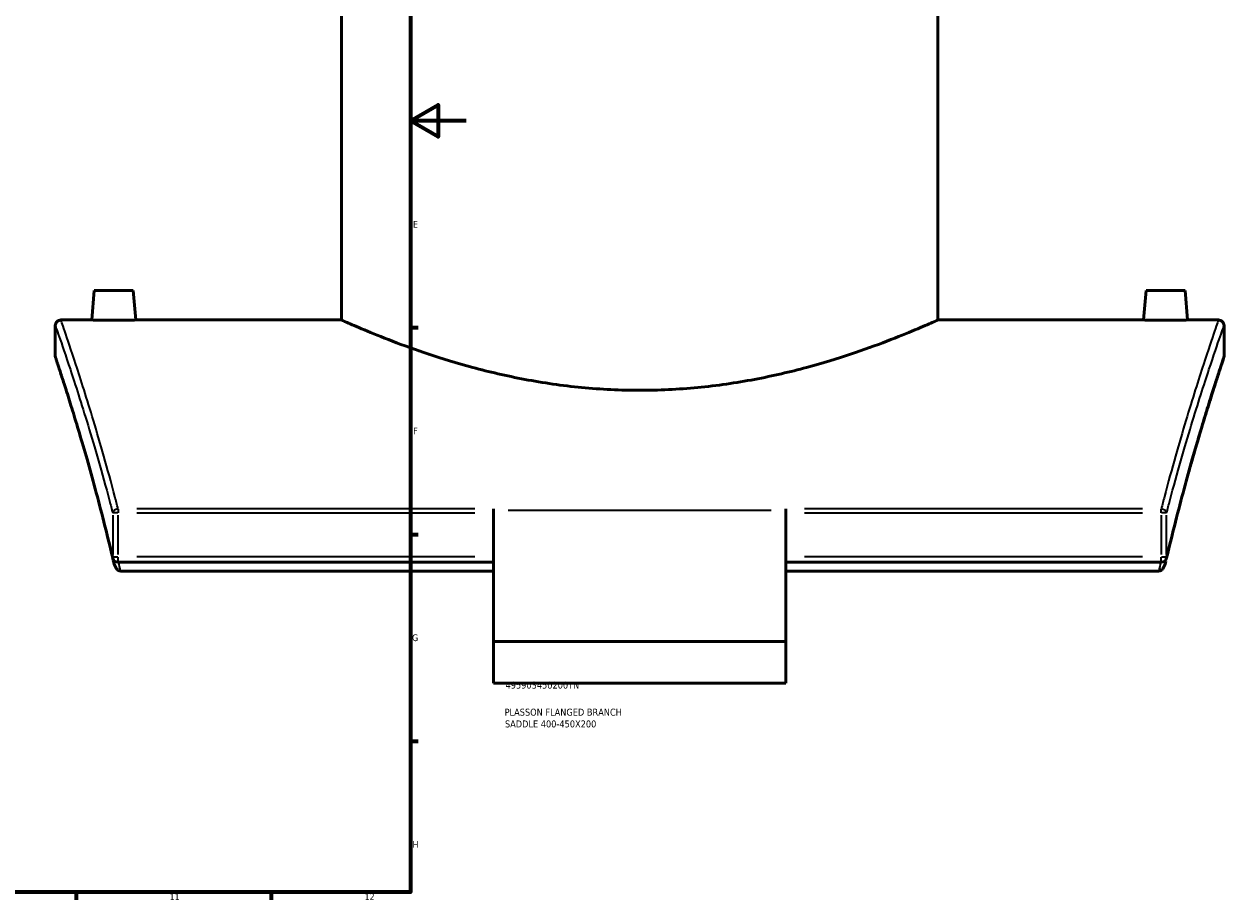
# Model space of a CAD drawing. Header units: millimetres. Extents: x -579 to 1113, y -250 to 914.
# Tile 6 of 10: x 682 to 1113, y 17 to 332. Entities that reach past the tile are written whole.
import ezdxf

# ---------------------------------------------------------------- set-up
doc = ezdxf.new("R2010")
doc.units = ezdxf.units.MM
for name, color, linetype, lineweight in [('Border (ANSI)', 7, 'Continuous', 70), ('Title (ISO)', 7, 'Continuous', 50), ('Visible (ANSI)', 7, 'Continuous', 50), ('Visible Narrow (ANSI)', 7, 'Continuous', 35)]:
    doc.layers.add(name, color=color, linetype=linetype, lineweight=lineweight)
doc.styles.add('Note Text (ANSI)', font='tahoma.ttf')
doc.styles.add('Note Text (ISO)', font='tahoma.ttf')

# ---------------------------------------------------------------- blocks, each defined once
blk = doc.blocks.new('Borders Default Border')
at = {"layer": 'Border (ANSI)'}
for p, q in [((821, 222.75), (823.8, 222.75)), ((821, 148.5), (823.8, 148.5)), ((821, 74.25), (823.8, 74.25)), ((700.83, 20), (700.83, 17.2)), ((770.92, 20), (770.92, 17.2))]:
    blk.add_line(p, q, dxfattribs=at)
at = {"layer": 'Border (ANSI)', "flags": 128}
for points in [[(20, 20), (20, 574), (821, 574), (821, 20), (20, 20)], [(841, 297), (821, 297), (831, 302.77), (831, 291.23), (821, 297)]]:
    blk.add_lwpolyline(points, dxfattribs=at)
at = {"layer": 'Border (ANSI)', "color": 5, "true_color": 0x0000ff, "char_height": 2.4, "attachment_point": 7, "style": 'Note Text (ANSI)'}
for s, insert in [('E', (821.91, 258.68)), ('F', (821.98, 184.43)), ('G', (821.6, 110.13)), ('H', (821.73, 35.93)), ('11', (734.43, 17.2)), ('12', (804.52, 17.2))]:
    blk.add_mtext(s, dxfattribs=dict(at, insert=insert))
blk = doc.blocks.new('Title Blocks ISO')
at = {"layer": 'Title (ISO)', "color": 232, "true_color": 0xca0064, "style": 'Note Text (ISO)'}
for tag, p in [('PART_NUMBER_001', (34.16, 73.13)), ('DESCRIPTION_001', (33.84, 63.4)), ('DESCRIPTION_002', (33.96, 59.18))]:
    blk.add_attdef(tag, p, '', height=2.5, dxfattribs=at)

msp = doc.modelspace()

# ---------------------------------------------------------------- linework, layer by layer
at = {"layer": 'Visible (ANSI)'}
for p, q in [((796.18, 225.51), (796.18, 417.51)), ((1010.58, 225.51), (1010.58, 417.51)), ((707.38, 236.11), (706.45, 225.51)), ((707.38, 236.11), (721.38, 236.11)), ((721.38, 236.11), (722.3, 225.51)), ((1085.38, 236.11), (1084.45, 225.51)), ((1099.38, 236.11), (1085.38, 236.11)), ((1099.38, 236.11), (1100.3, 225.51)), ((706.45, 225.51), (695.38, 225.51)), ((796.18, 225.51), (722.3, 225.51)), ((1084.45, 225.51), (1010.58, 225.51)), ((1111.38, 225.51), (1100.3, 225.51)), ((693.38, 223.51), (693.38, 212.51)), ((1113.38, 212.51), (1113.38, 223.51)), ((850.88, 157.64), (850.88, 157.05)), ((850.88, 157.05), (850.88, 110.06)), ((955.88, 157.05), (955.88, 157.64)), ((955.88, 110.06), (955.88, 157.05)), ((850.88, 138.5), (715.93, 138.5)), ((1090.82, 138.5), (955.88, 138.5)), ((850.88, 135.35), (716.82, 135.35)), ((1089.93, 135.35), (955.88, 135.35)), ((955.88, 110.06), (850.88, 110.06)), ((850.88, 95.06), (850.88, 110.06)), ((955.88, 110.06), (955.88, 95.06)), ((955.88, 95.06), (850.88, 95.06))]:
    msp.add_line(p, q, dxfattribs=at)
for centre, start, end in [((695.38, 223.51), 90, 180), ((1111.38, 223.51), 0, 90), ((695.38, 212.51), 180, 198.4779), ((1111.38, 212.51), 341.5221, 0), ((715.93, 140.5), 193.2401, 270), ((1090.82, 140.5), 270, 346.7599)]:
    msp.add_arc(centre, 2, start, end, dxfattribs=at)
for points, knots in [([(714.38, 225.38), (713.38, 225.38), (712.32, 225.39), (710.36, 225.41), (709.47, 225.43), (708.06, 225.46), (707.45, 225.48), (706.65, 225.5), (706.45, 225.51), (706.45, 225.51)], [0, 0, 0, 0, 0.299016, 0.299016, 0.598033, 0.598033, 0.896724, 0.896724, 1.195415, 1.195415, 1.195415, 1.195415]), ([(722.3, 225.51), (722.3, 225.51), (722.11, 225.5), (721.3, 225.48), (720.69, 225.46), (719.28, 225.43), (718.39, 225.41), (716.44, 225.39), (715.37, 225.38), (714.38, 225.38)], [3.586244, 3.586244, 3.586244, 3.586244, 3.885049, 3.885049, 4.183853, 4.183853, 4.482756, 4.482756, 4.781659, 4.781659, 4.781659, 4.781659]), ([(903.38, 200.24), (896.53, 200.24), (889.5, 200.58), (875.56, 201.92), (868.67, 202.93), (855.5, 205.42), (849.21, 206.89), (837.6, 210.02), (832.28, 211.66), (822.87, 214.79), (818.44, 216.4), (810.61, 219.39), (807.2, 220.78), (801.7, 223.08), (799.6, 224), (796.84, 225.21), (796.18, 225.51), (796.18, 225.51)], [0, 0, 0, 0, 2.052701, 2.052701, 4.105402, 4.105402, 6.158103, 6.158103, 8.210804, 8.210804, 10.260136, 10.260136, 12.309469, 12.309469, 14.358801, 14.358801, 16.408133, 16.408133, 16.408133, 16.408133]), ([(1010.58, 225.51), (1010.58, 225.51), (1009.91, 225.21), (1007.15, 224), (1005.06, 223.08), (999.56, 220.78), (996.15, 219.39), (988.31, 216.4), (983.88, 214.79), (974.47, 211.66), (969.15, 210.02), (957.54, 206.89), (951.25, 205.42), (938.08, 202.93), (931.19, 201.92), (917.26, 200.58), (910.22, 200.24), (903.38, 200.24)], [49.2244, 49.2244, 49.2244, 49.2244, 51.273733, 51.273733, 53.323065, 53.323065, 55.372397, 55.372397, 57.42173, 57.42173, 59.474431, 59.474431, 61.527132, 61.527132, 63.579833, 63.579833, 65.632534, 65.632534, 65.632534, 65.632534]), ([(1092.38, 225.38), (1091.38, 225.38), (1090.32, 225.39), (1088.36, 225.41), (1087.47, 225.43), (1086.07, 225.46), (1085.46, 225.48), (1084.65, 225.5), (1084.45, 225.51), (1084.45, 225.51)], [2.39083, 2.39083, 2.39083, 2.39083, 2.689733, 2.689733, 2.988636, 2.988636, 3.28744, 3.28744, 3.586244, 3.586244, 3.586244, 3.586244]), ([(1100.3, 225.51), (1100.3, 225.51), (1100.11, 225.5), (1099.3, 225.48), (1098.69, 225.46), (1097.28, 225.43), (1096.39, 225.41), (1094.44, 225.39), (1093.37, 225.38), (1092.38, 225.38)], [5.977074, 5.977074, 5.977074, 5.977074, 6.275765, 6.275765, 6.574456, 6.574456, 6.873473, 6.873473, 7.172489, 7.172489, 7.172489, 7.172489]), ([(713.99, 140.05), (712.93, 144.53), (711.87, 148.85), (709.78, 157.11), (708.74, 161.05), (706.71, 168.56), (705.72, 172.11), (703.81, 178.81), (702.89, 181.95), (701.15, 187.79), (700.33, 190.49), (698.8, 195.44), (698.09, 197.69), (696.82, 201.7), (696.25, 203.46), (695.5, 205.75), (695.28, 206.44), (694.86, 207.72), (694.67, 208.29), (694.33, 209.31), (694.18, 209.76), (693.87, 210.72), (693.72, 211.16), (693.53, 211.73), (693.48, 211.88), (693.48, 211.88)], [5.866637, 5.866637, 5.866637, 5.866637, 7.740117, 7.740117, 9.613597, 9.613597, 11.487076, 11.487076, 13.360556, 13.360556, 15.234035, 15.234035, 17.107515, 17.107515, 18.980995, 18.980995, 19.917735, 19.917735, 20.854474, 20.854474, 21.791214, 21.791214, 23.196324, 23.196324, 24.601434, 24.601434, 24.601434, 24.601434]), ([(1113.27, 211.88), (1113.27, 211.88), (1113.25, 211.81), (1113.17, 211.56), (1113.1, 211.36), (1112.93, 210.85), (1112.82, 210.53), (1112.57, 209.76), (1112.42, 209.31), (1112.08, 208.29), (1111.89, 207.72), (1111.48, 206.44), (1111.25, 205.75), (1110.51, 203.46), (1109.94, 201.7), (1108.66, 197.69), (1107.96, 195.44), (1106.43, 190.49), (1105.6, 187.79), (1103.86, 181.95), (1102.94, 178.81), (1101.03, 172.11), (1100.04, 168.56), (1098.01, 161.05), (1096.98, 157.11), (1094.88, 148.85), (1093.82, 144.53), (1092.77, 140.05)], [23.0403, 23.0403, 23.0403, 23.0403, 23.97704, 23.97704, 24.91378, 24.91378, 25.85052, 25.85052, 26.787259, 26.787259, 27.723999, 27.723999, 28.660739, 28.660739, 30.534219, 30.534219, 32.407698, 32.407698, 34.281178, 34.281178, 36.154657, 36.154657, 38.028137, 38.028137, 39.901617, 39.901617, 41.775096, 41.775096, 41.775096, 41.775096]), ([(1100.47, 170.08), (1100.93, 171.71), (1101.37, 173.3), (1102.78, 178.24), (1103.71, 181.44), (1105.48, 187.38), (1106.31, 190.13), (1107.48, 193.9), (1107.85, 195.1), (1108.57, 197.38), (1108.91, 198.46), (1109.56, 200.5), (1109.86, 201.46), (1110.44, 203.25), (1110.71, 204.09), (1111.21, 205.64), (1111.45, 206.35), (1111.87, 207.64), (1112.06, 208.23), (1112.41, 209.27), (1112.56, 209.72), (1112.88, 210.7), (1113.03, 211.14), (1113.22, 211.73), (1113.27, 211.88), (1113.27, 211.88)], [8.953511, 8.953511, 8.953511, 8.953511, 9.810925, 9.810925, 11.700836, 11.700836, 13.590746, 13.590746, 14.535702, 14.535702, 15.480657, 15.480657, 16.425613, 16.425613, 17.370568, 17.370568, 18.315523, 18.315523, 19.260479, 19.260479, 20.205434, 20.205434, 21.622867, 21.622867, 23.0403, 23.0403, 23.0403, 23.0403]), ([(715.93, 135.63), (715.79, 135.72), (715.65, 135.84), (715.33, 136.21), (715.13, 136.52), (714.67, 137.44), (714.44, 138.12), (714.26, 138.86)], [-0.7039865, -0.7039865, -0.7039865, -0.7039865, -0.6089388, -0.6089388, -0.4370855, -0.4370855, -0.1804019, -0.1804019, -0.1804019, -0.1804019]), ([(1092.49, 138.86), (1092.32, 138.12), (1092.08, 137.44), (1091.62, 136.52), (1091.42, 136.21), (1091.1, 135.84), (1090.97, 135.72), (1090.82, 135.63)], [-0.2878324, -0.2878324, -0.2878324, -0.2878324, -0.1467247, -0.1467247, -0.052251, -0.052251, 0, 0, 0, 0]), ([(715.93, 135.63), (715.99, 135.59), (716.05, 135.56), (716.23, 135.47), (716.34, 135.43), (716.58, 135.37), (716.7, 135.35), (716.82, 135.35)], [0.39009, 0.39009, 0.39009, 0.39009, 0.413393, 0.413393, 0.4568504, 0.4568504, 0.4978975, 0.4978975, 0.4978975, 0.4978975]), ([(1089.93, 135.35), (1090.12, 135.35), (1090.3, 135.39), (1090.59, 135.5), (1090.71, 135.56), (1090.82, 135.63)], [0, 0, 0, 0, 0.05562359, 0.05562359, 0.09451424, 0.09451424, 0.09451424, 0.09451424])]:
    msp.add_open_spline(points, degree=3, knots=knots, dxfattribs=at)
msp.add_open_spline([(713.99, 140.05), (714.08, 139.65), (714.17, 139.26), (714.26, 138.86)], degree=3, dxfattribs=at)
at = {"layer": 'Visible Narrow (ANSI)'}
for p, q in [((713.99, 155.42), (713.99, 141.29)), ((715.8, 156.21), (714.03, 156.21)), ((715.93, 157.59), (715.93, 156.29)), ((715.93, 141.29), (715.93, 155.42)), ((844.13, 157.64), (722.68, 157.64)), ((722.68, 156.21), (844.13, 156.21)), ((950.63, 157.05), (856.13, 157.05)), ((1084.07, 157.64), (962.62, 157.64)), ((962.62, 156.21), (1084.07, 156.21)), ((1090.82, 156.29), (1090.82, 157.59)), ((1090.82, 155.42), (1090.82, 141.29)), ((1092.72, 156.21), (1090.95, 156.21)), ((1092.76, 141.29), (1092.76, 155.42)), ((714.03, 140.5), (715.8, 140.5)), ((715.93, 138.51), (715.93, 140.35)), ((844.13, 140.5), (722.68, 140.5)), ((1084.07, 140.5), (962.62, 140.5)), ((1090.82, 138.51), (1090.82, 140.35)), ((1090.95, 140.5), (1092.72, 140.5))]:
    msp.add_line(p, q, dxfattribs=at)
for centre, major_axis, ratio, start_param, end_param in [((715.93, 156.21), (-1.94, -0.5), 0.705804, 4.601487, 5.861335), ((1090.82, 156.21), (1.94, -0.5), 0.705804, 0.421851, 1.681698), ((715.93, 140.5), (-1.95, -0.46), 0.672918, 5.963641, 6.266367), ((1090.82, 140.5), (1.95, -0.46), 0.672918, 0.016818, 0.319545)]:
    msp.add_ellipse(centre, major_axis=major_axis, ratio=ratio, start_param=start_param, end_param=end_param, dxfattribs=at)
for points, knots in [([(715.93, 157.64), (715.55, 159.14), (715.17, 160.61), (712.11, 172.25), (709.48, 181.4), (704.7, 197.32), (702.54, 204.09), (699.05, 214.78), (697.69, 218.79), (695.85, 224.15), (695.38, 225.51), (695.38, 225.51)], [-39.004628, -39.004628, -39.004628, -39.004628, -38.356989, -38.356989, -33.812189, -33.812189, -29.267384, -29.267384, -24.890461, -24.890461, -20.513533, -20.513533, -20.513533, -20.513533]), ([(1111.38, 225.51), (1111.38, 225.51), (1111.38, 225.51), (1111.38, 225.51), (1111.38, 225.51), (1110.9, 224.15), (1109.06, 218.79), (1107.7, 214.78), (1104.21, 204.09), (1102.05, 197.32), (1097.27, 181.39), (1094.65, 172.24), (1091.59, 160.61), (1091.2, 159.14), (1090.82, 157.64)], [-20.51307, -20.51307, -20.51307, -20.51307, -20.512999, -20.512999, -20.512999, -16.136005, -16.136005, -11.759015, -11.759015, -7.214012, -7.214012, -2.669013, -2.669013, -2.021975, -2.021975, -2.021975, -2.021975]), ([(693.38, 223.51), (693.38, 223.51), (693.85, 222.16), (695.7, 216.84), (697.06, 212.87), (700.56, 202.27), (702.73, 195.56), (707.52, 179.76), (710.15, 170.69), (713.23, 159.15), (713.61, 157.69), (713.99, 156.21)], [20.513533, 20.513533, 20.513533, 20.513533, 24.890461, 24.890461, 29.267384, 29.267384, 33.812189, 33.812189, 38.356989, 38.356989, 39.004628, 39.004628, 39.004628, 39.004628]), ([(1092.76, 156.21), (1093.14, 157.69), (1093.53, 159.15), (1096.6, 170.69), (1099.23, 179.76), (1104.02, 195.56), (1106.19, 202.27), (1109.69, 212.87), (1111.06, 216.84), (1112.9, 222.16), (1113.38, 223.51), (1113.38, 223.51), (1113.38, 223.51), (1113.38, 223.51), (1113.38, 223.51)], [2.021975, 2.021975, 2.021975, 2.021975, 2.669013, 2.669013, 7.214012, 7.214012, 11.759015, 11.759015, 16.136005, 16.136005, 20.512999, 20.512999, 20.512999, 20.51307, 20.51307, 20.51307, 20.51307]), ([(713.99, 140.5), (713.67, 141.88), (713.35, 143.24), (709.94, 157.32), (706.87, 168.59), (701.94, 185.65), (699.96, 192.09), (696.76, 202.27), (695.5, 206.09), (693.81, 211.22), (693.38, 212.51), (693.38, 212.51)], [5.866637, 5.866637, 5.866637, 5.866637, 6.438912, 6.438912, 11.878151, 11.878151, 16.215561, 16.215561, 20.408495, 20.408495, 24.601434, 24.601434, 24.601434, 24.601434]), ([(1113.38, 212.51), (1113.38, 212.51), (1113.38, 212.51), (1113.38, 212.51), (1113.38, 212.51), (1112.94, 211.22), (1111.25, 206.09), (1110, 202.27), (1106.79, 192.09), (1104.81, 185.65), (1099.89, 168.59), (1096.81, 157.32), (1093.41, 143.23), (1093.08, 141.88), (1092.76, 140.5)], [23.0403, 23.0403, 23.0403, 23.0403, 23.040343, 23.040343, 23.040343, 27.23336, 27.23336, 31.426373, 31.426373, 35.764009, 35.764009, 41.203197, 41.203197, 41.775096, 41.775096, 41.775096, 41.775096])]:
    msp.add_open_spline(points, degree=3, knots=knots, dxfattribs=at)
for points in [[(716.82, 135.35), (716.58, 136.41), (716.33, 137.46), (716.08, 138.5)], [(1090.67, 138.5), (1090.42, 137.46), (1090.18, 136.41), (1089.93, 135.35)]]:
    msp.add_open_spline(points, degree=3, dxfattribs=at)

# ---------------------------------------------------------------- block references
msp.add_blockref('Borders Default Border', (0, 0))
msp.add_blockref('Title Blocks ISO', (821, 20)).add_auto_attribs({'PART_NUMBER_001': '495903450200TN', 'DESCRIPTION_001': 'PLASSON FLANGED BRANCH', 'DESCRIPTION_002': 'SADDLE 400-450X200'})

doc.saveas('drawing.dxf')
